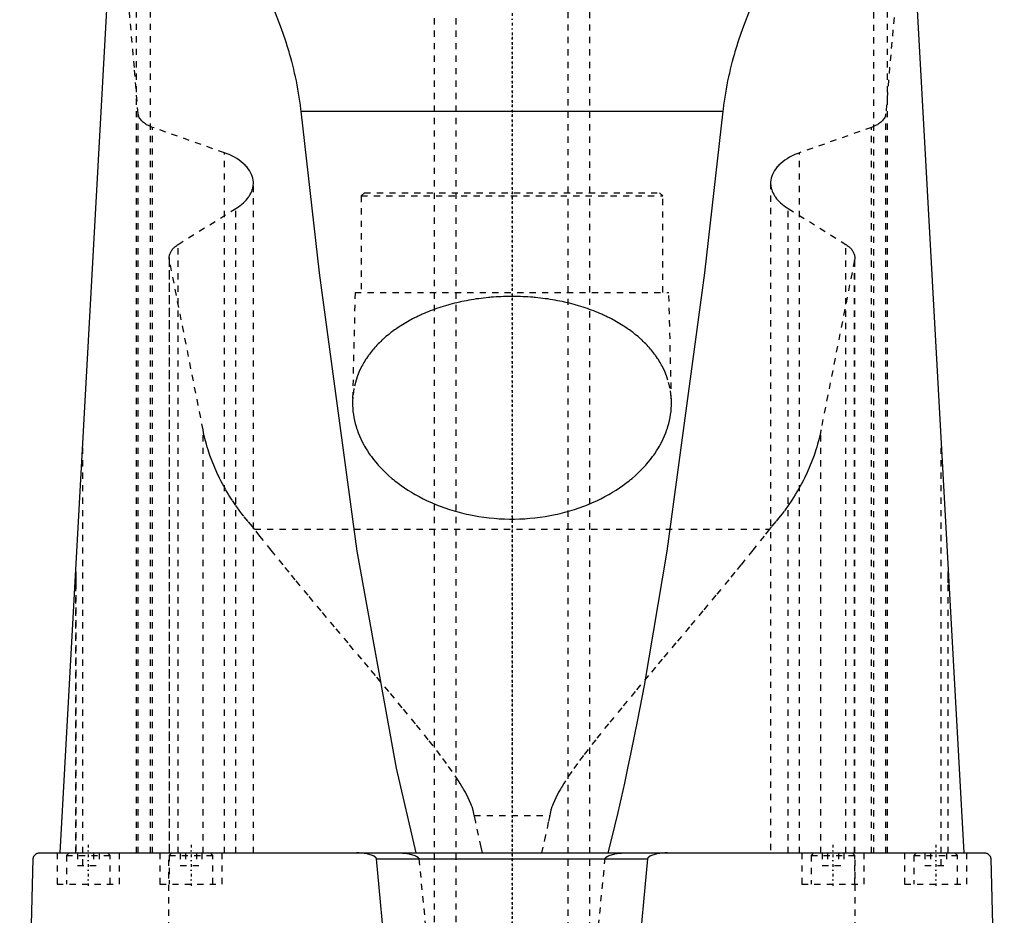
# Model space of a CAD drawing. Extents: x -120 to 120, y -1 to 834.
# Tile 4 of 9: x -79 to 79, y 560 to 703. Entities that reach past the tile are written whole.
import ezdxf

# ---------------------------------------------------------------- set-up
doc = ezdxf.new("R2010")
doc.units = 0
doc.linetypes.add('CENTER', pattern=[1.5, 0.45, -0.5, 0.05, -0.5])
doc.linetypes.add('DASHED', pattern=[2, 1, -1])
for name, color, linetype in [('AM_0', 7, 'CONTINUOUS'), ('AM_3', 7, 'DASHED'), ('AM_7', 7, 'CENTER')]:
    doc.layers.add(name, color=color, linetype=linetype)

msp = doc.modelspace()

# ---------------------------------------------------------------- linework, layer by layer
at = {"layer": 'AM_0', "color": 7, "linetype": 'CONTINUOUS'}
for p, q in [((-72.48, 569.6), (-61.98, 760.16)), ((61.98, 760.16), (72.48, 569.6)), ((-33.89, 688.56), (33.89, 688.56)), ((-70, 614.67), (-70, 612.94)), ((70, 612.94), (70, 614.67)), ((-75.83, 569.6), (75.83, 569.6)), ((-79, 487.5), (-76.83, 568.63)), ((-21.74, 568.63), (21.74, 568.63)), ((76.83, 568.63), (79, 487.5))]:
    msp.add_line(p, q, dxfattribs=at)
for points in [[(-38.42, 705.5, 0), (-37.04, 701.86, 0), (-36.41, 700.01, 0), (-36.31, 699.71, 0), (-36.12, 699.09, 0), (-35.93, 698.46, 0), (-35.83, 698.15, 0), (-35.74, 697.84, 0), (-35.57, 697.21, 0), (-35.4, 696.59, 0), (-35.23, 695.96, 0), (-35.08, 695.33, 0), (-34.93, 694.69, 0), (-34.86, 694.37, 0), (-34.79, 694.06, 0), (-34.65, 693.42, 0), (-34.52, 692.78, 0), (-34.4, 692.13, 0), (-34.29, 691.49, 0), (-34.19, 690.84, 0), (-34.14, 690.52, 0), (-34.09, 690.19, 0), (-34, 689.54, 0), (-33.92, 688.89, 0), (-33.89, 688.56, 0)], [(33.89, 688.56, 0), (33.92, 688.89, 0), (34, 689.54, 0), (34.09, 690.19, 0), (34.14, 690.52, 0), (34.19, 690.84, 0), (34.29, 691.49, 0), (34.4, 692.13, 0), (34.52, 692.78, 0), (34.65, 693.42, 0), (34.79, 694.06, 0), (34.86, 694.37, 0), (34.93, 694.69, 0), (35.08, 695.33, 0), (35.23, 695.96, 0), (35.4, 696.59, 0), (35.57, 697.21, 0), (35.74, 697.84, 0), (35.83, 698.15, 0), (35.93, 698.46, 0), (36.12, 699.09, 0), (36.31, 699.71, 0), (36.41, 700.01, 0), (37.04, 701.86, 0), (38.42, 705.5, 0)], [(-33.89, 688.56, 0), (-30.94, 662.64, 0), (-24.88, 617.98, 0), (-18.61, 583.2, 0), (-15.41, 569.6, 0)], [(15.41, 569.6, 0), (15.95, 571.69, 0), (17.01, 576.08, 0), (18.08, 580.76, 0), (18.61, 583.2, 0), (19.13, 585.71, 0), (20.19, 590.95, 0), (21.24, 596.47, 0), (24.88, 617.98, 0), (30.94, 662.64, 0), (33.89, 688.56, 0)], [(-76.83, 568.63, 0), (-76.83, 568.63, 0), (-76.83, 568.64, 0), (-76.83, 568.64, 0), (-76.83, 568.65, 0), (-76.83, 568.65, 0), (-76.83, 568.65, 0), (-76.83, 568.66, 0), (-76.83, 568.67, 0), (-76.83, 568.67, 0), (-76.83, 568.68, 0), (-76.83, 568.68, 0), (-76.83, 568.68, 0), (-76.83, 568.69, 0), (-76.83, 568.7, 0), (-76.82, 568.7, 0), (-76.82, 568.71, 0), (-76.82, 568.71, 0), (-76.82, 568.72, 0), (-76.82, 568.72, 0), (-76.82, 568.73, 0), (-76.82, 568.73, 0), (-76.82, 568.73, 0), (-76.82, 568.74, 0), (-76.82, 568.74, 0), (-76.82, 568.75, 0), (-76.82, 568.75, 0), (-76.82, 568.75, 0), (-76.82, 568.76, 0), (-76.82, 568.76, 0), (-76.82, 568.77, 0), (-76.81, 568.77, 0), (-76.81, 568.78, 0), (-76.81, 568.78, 0), (-76.81, 568.78, 0), (-76.81, 568.79, 0), (-76.81, 568.79, 0), (-76.81, 568.81, 0), (-76.8, 568.84, 0), (-76.8, 568.86, 0), (-76.79, 568.88, 0), (-76.79, 568.9, 0), (-76.78, 568.91, 0), (-76.77, 568.93, 0), (-76.77, 568.95, 0), (-76.76, 568.97, 0), (-76.75, 568.99, 0), (-76.74, 569.01, 0), (-76.74, 569.02, 0), (-76.73, 569.03, 0), (-76.73, 569.05, 0), (-76.72, 569.06, 0), (-76.71, 569.07, 0), (-76.71, 569.08, 0), (-76.7, 569.09, 0), (-76.69, 569.11, 0), (-76.69, 569.11, 0), (-76.68, 569.12, 0), (-76.68, 569.13, 0), (-76.67, 569.15, 0), (-76.64, 569.19, 0), (-76.59, 569.26, 0), (-76.53, 569.31, 0), (-76.48, 569.36, 0), (-76.42, 569.41, 0), (-76.39, 569.43, 0), (-76.36, 569.45, 0), (-76.3, 569.48, 0), (-76.24, 569.51, 0), (-76.17, 569.54, 0), (-76.11, 569.56, 0), (-76.05, 569.58, 0), (-76.02, 569.58, 0), (-75.99, 569.59, 0), (-75.92, 569.6, 0), (-75.86, 569.6, 0), (-75.83, 569.6, 0)], [(-21.74, 568.63, 0), (-21.74, 568.63, 0), (-21.74, 568.63, 0), (-21.74, 568.64, 0), (-21.74, 568.64, 0), (-21.74, 568.64, 0), (-21.74, 568.65, 0), (-21.74, 568.66, 0), (-21.75, 568.66, 0), (-21.75, 568.67, 0), (-21.75, 568.67, 0), (-21.75, 568.67, 0), (-21.75, 568.68, 0), (-21.75, 568.68, 0), (-21.75, 568.69, 0), (-21.75, 568.69, 0), (-21.76, 568.7, 0), (-21.76, 568.7, 0), (-21.76, 568.71, 0), (-21.76, 568.71, 0), (-21.76, 568.71, 0), (-21.76, 568.72, 0), (-21.77, 568.72, 0), (-21.77, 568.73, 0), (-21.77, 568.73, 0), (-21.77, 568.74, 0), (-21.77, 568.74, 0), (-21.77, 568.74, 0), (-21.78, 568.75, 0), (-21.78, 568.75, 0), (-21.78, 568.76, 0), (-21.78, 568.76, 0), (-21.79, 568.77, 0), (-21.79, 568.77, 0), (-21.79, 568.77, 0), (-21.79, 568.78, 0), (-21.8, 568.78, 0), (-21.81, 568.8, 0), (-21.83, 568.82, 0), (-21.85, 568.85, 0), (-21.87, 568.87, 0), (-21.88, 568.88, 0), (-21.89, 568.89, 0), (-21.92, 568.92, 0), (-21.94, 568.94, 0), (-21.97, 568.96, 0), (-22, 568.98, 0), (-22.02, 569, 0), (-22.04, 569.01, 0), (-22.05, 569.01, 0), (-22.08, 569.03, 0), (-22.11, 569.05, 0), (-22.12, 569.06, 0), (-22.14, 569.07, 0), (-22.17, 569.08, 0), (-22.2, 569.1, 0), (-22.21, 569.1, 0), (-22.23, 569.11, 0), (-22.26, 569.13, 0), (-22.28, 569.14, 0), (-22.38, 569.18, 0), (-22.56, 569.25, 0), (-22.74, 569.31, 0), (-22.93, 569.36, 0), (-23.12, 569.41, 0), (-23.22, 569.43, 0), (-23.32, 569.45, 0), (-23.51, 569.48, 0), (-23.71, 569.51, 0), (-23.91, 569.54, 0), (-24.11, 569.56, 0), (-24.3, 569.58, 0), (-24.4, 569.58, 0), (-24.5, 569.59, 0), (-24.69, 569.6, 0), (-24.88, 569.6, 0), (-24.97, 569.6, 0)], [(24.97, 569.6, 0), (24.88, 569.6, 0), (24.69, 569.6, 0), (24.5, 569.59, 0), (24.4, 569.58, 0), (24.3, 569.58, 0), (24.11, 569.56, 0), (23.91, 569.54, 0), (23.71, 569.51, 0), (23.51, 569.48, 0), (23.32, 569.45, 0), (23.22, 569.43, 0), (23.12, 569.41, 0), (22.93, 569.36, 0), (22.74, 569.31, 0), (22.56, 569.25, 0), (22.38, 569.18, 0), (22.28, 569.14, 0), (22.26, 569.13, 0), (22.23, 569.11, 0), (22.21, 569.1, 0), (22.2, 569.1, 0), (22.17, 569.08, 0), (22.14, 569.07, 0), (22.12, 569.06, 0), (22.11, 569.05, 0), (22.08, 569.03, 0), (22.05, 569.01, 0), (22.04, 569.01, 0), (22.02, 569, 0), (22, 568.98, 0), (21.97, 568.96, 0), (21.94, 568.94, 0), (21.92, 568.92, 0), (21.89, 568.89, 0), (21.88, 568.88, 0), (21.87, 568.87, 0), (21.85, 568.85, 0), (21.83, 568.82, 0), (21.81, 568.8, 0), (21.8, 568.78, 0), (21.79, 568.78, 0), (21.79, 568.77, 0), (21.79, 568.77, 0), (21.79, 568.77, 0), (21.78, 568.76, 0), (21.78, 568.76, 0), (21.78, 568.75, 0), (21.78, 568.75, 0), (21.77, 568.74, 0), (21.77, 568.74, 0), (21.77, 568.74, 0), (21.77, 568.73, 0), (21.77, 568.73, 0), (21.77, 568.72, 0), (21.76, 568.72, 0), (21.76, 568.71, 0), (21.76, 568.71, 0), (21.76, 568.71, 0), (21.76, 568.7, 0), (21.76, 568.7, 0), (21.75, 568.69, 0), (21.75, 568.69, 0), (21.75, 568.68, 0), (21.75, 568.68, 0), (21.75, 568.67, 0), (21.75, 568.67, 0), (21.75, 568.67, 0), (21.75, 568.66, 0), (21.74, 568.66, 0), (21.74, 568.65, 0), (21.74, 568.64, 0), (21.74, 568.64, 0), (21.74, 568.64, 0), (21.74, 568.63, 0), (21.74, 568.63, 0), (21.74, 568.63, 0)], [(75.83, 569.6, 0), (75.86, 569.6, 0), (75.92, 569.6, 0), (75.99, 569.59, 0), (76.02, 569.58, 0), (76.05, 569.58, 0), (76.11, 569.56, 0), (76.17, 569.54, 0), (76.24, 569.51, 0), (76.3, 569.48, 0), (76.36, 569.45, 0), (76.39, 569.43, 0), (76.42, 569.41, 0), (76.48, 569.36, 0), (76.53, 569.31, 0), (76.59, 569.26, 0), (76.64, 569.19, 0), (76.67, 569.15, 0), (76.68, 569.13, 0), (76.68, 569.12, 0), (76.69, 569.11, 0), (76.69, 569.11, 0), (76.7, 569.09, 0), (76.71, 569.08, 0), (76.71, 569.07, 0), (76.72, 569.06, 0), (76.73, 569.05, 0), (76.73, 569.03, 0), (76.74, 569.02, 0), (76.74, 569.01, 0), (76.75, 568.99, 0), (76.76, 568.97, 0), (76.77, 568.95, 0), (76.77, 568.93, 0), (76.78, 568.91, 0), (76.79, 568.9, 0), (76.79, 568.88, 0), (76.8, 568.86, 0), (76.8, 568.84, 0), (76.81, 568.81, 0), (76.81, 568.79, 0), (76.81, 568.79, 0), (76.81, 568.78, 0), (76.81, 568.78, 0), (76.81, 568.78, 0), (76.81, 568.77, 0), (76.82, 568.77, 0), (76.82, 568.76, 0), (76.82, 568.76, 0), (76.82, 568.75, 0), (76.82, 568.75, 0), (76.82, 568.75, 0), (76.82, 568.74, 0), (76.82, 568.74, 0), (76.82, 568.73, 0), (76.82, 568.73, 0), (76.82, 568.73, 0), (76.82, 568.72, 0), (76.82, 568.72, 0), (76.82, 568.71, 0), (76.82, 568.71, 0), (76.82, 568.7, 0), (76.83, 568.7, 0), (76.83, 568.69, 0), (76.83, 568.68, 0), (76.83, 568.68, 0), (76.83, 568.68, 0), (76.83, 568.67, 0), (76.83, 568.67, 0), (76.83, 568.66, 0), (76.83, 568.65, 0), (76.83, 568.65, 0), (76.83, 568.65, 0), (76.83, 568.64, 0), (76.83, 568.64, 0), (76.83, 568.63, 0), (76.83, 568.63, 0)], [(-12.26, 487.5, 0), (-13.86, 497.87, 0), (-17.03, 522.41, 0), (-20.18, 551.98, 0), (-21.74, 568.63, 0)], [(21.74, 568.63, 0), (20.18, 551.98, 0), (17.03, 522.41, 0), (13.86, 497.87, 0), (12.26, 487.5, 0)]]:
    msp.add_polyline3d(points, dxfattribs=at)
at = {"layer": 'AM_3', "color": 6, "linetype": 'DASHED'}
for p, q in [((-9, 813.5), (-9, 393.5)), ((9, 393.5), (9, 813.5)), ((-12.5, 771.5), (-12.5, 435.5)), ((12.5, 435.5), (12.5, 771.5)), ((-58, 569.6), (-58, 768.44)), ((58, 768.44), (58, 569.6)), ((-60.27, 569.6), (-60.27, 765.71)), ((60.27, 569.6), (60.27, 765.71)), ((-60, 569.6), (-60, 688.17)), ((60, 569.6), (60, 688.17)), ((-57.68, 569.6), (-57.68, 685.98)), ((-46.13, 681.89), (-57.68, 685.98)), ((57.68, 685.98), (46.13, 681.89)), ((57.68, 569.6), (57.68, 685.98)), ((-46.13, 569.6), (-46.13, 681.89)), ((46.13, 569.6), (46.13, 681.89)), ((-41.5, 569.6), (-41.5, 677.06)), ((41.5, 677.06), (41.5, 569.6)), ((-23.68, 675.5), (-24.18, 675)), ((-24.18, 675), (-24.18, 659.5)), ((-24.18, 675), (24.18, 675)), ((-23.68, 675.5), (23.68, 675.5)), ((24.18, 675), (23.68, 675.5)), ((24.18, 659.5), (24.18, 675)), ((-53.59, 667.2), (-44.32, 672.97)), ((-44.32, 569.6), (-44.32, 672.97)), ((44.32, 569.6), (44.32, 672.97)), ((44.32, 672.97), (53.59, 667.2)), ((-53.59, 569.6), (-53.59, 667.2)), ((53.59, 569.6), (53.59, 667.2)), ((-55, 665.05), (-55, 569.6)), ((-54.96, 569.6), (-54.96, 664.64)), ((-49.57, 637.45), (-54.96, 664.64)), ((54.96, 664.64), (49.57, 637.45)), ((54.96, 569.6), (54.96, 664.64)), ((55, 569.6), (55, 665.05)), ((-25.18, 659.5), (-25.59, 642.04)), ((-25.18, 659.5), (25.18, 659.5)), ((25.59, 642.04), (25.18, 659.5)), ((-49.57, 569.6), (-49.57, 637.45)), ((49.57, 569.6), (49.57, 637.45)), ((-68.87, 567.6), (-68.87, 635.23)), ((68.87, 567.6), (68.87, 635.23)), ((-41.3, 621.52), (41.3, 621.52)), ((-70, 569.6), (-70, 614.75)), ((-70, 569.6), (-70, 614.71)), ((70, 569.6), (70, 614.75)), ((70, 569.6), (70, 614.71)), ((-70, 612.94), (-70, 569.6)), ((70, 569.6), (70, 612.94)), ((-6.05, 575.62), (6.05, 575.62)), ((-73, 569.6), (-73, 564.6)), ((-71.1, 569.6), (-71.5, 569.2)), ((-71.5, 569.2), (-71.5, 564.6)), ((-71.5, 569.2), (-64.5, 569.2)), ((-69.73, 569.6), (-69.73, 567.6)), ((-67.13, 569.6), (-67.13, 567.6)), ((-66.27, 569.6), (-66.27, 567.6)), ((-64.5, 569.2), (-64.9, 569.6)), ((-64.5, 564.6), (-64.5, 569.2)), ((-63, 564.6), (-63, 569.6)), ((-56.5, 569.6), (-56.5, 564.6)), ((-55.06, 487.5), (-55.06, 569.6)), ((-54.6, 569.6), (-55, 569.2)), ((-55, 569.2), (-55, 564.6)), ((-55, 569.2), (-48, 569.2)), ((-53.23, 569.6), (-53.23, 567.6)), ((-52.37, 569.6), (-52.37, 567.6)), ((-50.63, 569.6), (-50.63, 567.6)), ((-49.77, 569.6), (-49.77, 567.6)), ((-48, 569.2), (-48.4, 569.6)), ((-48, 564.6), (-48, 569.2)), ((-46.5, 564.6), (-46.5, 569.6)), ((46.5, 569.6), (46.5, 564.6)), ((48.4, 569.6), (48, 569.2)), ((48, 569.2), (48, 564.6)), ((48, 569.2), (55, 569.2)), ((49.77, 569.6), (49.77, 567.6)), ((50.63, 569.6), (50.63, 567.6)), ((52.37, 569.6), (52.37, 567.6)), ((53.23, 569.6), (53.23, 567.6)), ((55, 569.2), (54.6, 569.6)), ((55, 564.6), (55, 569.2)), ((55.06, 487.5), (55.06, 569.6)), ((56.5, 564.6), (56.5, 569.6)), ((63, 569.6), (63, 564.6)), ((64.9, 569.6), (64.5, 569.2)), ((64.5, 569.2), (64.5, 564.6)), ((64.5, 569.2), (71.5, 569.2)), ((66.27, 569.6), (66.27, 567.6)), ((67.13, 569.6), (67.13, 567.6)), ((69.73, 569.6), (69.73, 567.6)), ((71.5, 569.2), (71.1, 569.6)), ((71.5, 564.6), (71.5, 569.2)), ((73, 564.6), (73, 569.6)), ((-69.73, 567.6), (-66.27, 567.6)), ((-53.23, 567.6), (-49.77, 567.6)), ((-14.95, 568.63), (14.95, 568.63)), ((49.77, 567.6), (53.23, 567.6)), ((66.27, 567.6), (69.73, 567.6)), ((-73, 564.6), (-63, 564.6)), ((-56.5, 564.6), (-46.5, 564.6)), ((46.5, 564.6), (56.5, 564.6)), ((63, 564.6), (73, 564.6))]:
    msp.add_line(p, q, dxfattribs=at)
for points in [[(-60, 688.17, 0), (-60.6, 695.59, 0), (-61.84, 709.58, 0), (-63.09, 722.45, 0), (-63.73, 728.44, 0)], [(63.73, 728.44, 0), (63.09, 722.45, 0), (61.84, 709.58, 0), (60.6, 695.59, 0), (60, 688.17, 0)], [(-57.68, 685.98, 0), (-57.8, 686.03, 0), (-58.03, 686.12, 0), (-58.24, 686.21, 0), (-58.34, 686.26, 0), (-58.44, 686.31, 0), (-58.63, 686.41, 0), (-58.81, 686.52, 0), (-58.97, 686.63, 0), (-59.13, 686.75, 0), (-59.28, 686.88, 0), (-59.34, 686.94, 0), (-59.41, 687.01, 0), (-59.53, 687.14, 0), (-59.64, 687.27, 0), (-59.73, 687.41, 0), (-59.81, 687.55, 0), (-59.88, 687.69, 0), (-59.9, 687.76, 0), (-59.93, 687.83, 0), (-59.96, 687.97, 0), (-59.99, 688.1, 0), (-60, 688.17, 0)], [(60, 688.17, 0), (59.99, 688.1, 0), (59.96, 687.97, 0), (59.93, 687.83, 0), (59.9, 687.76, 0), (59.88, 687.69, 0), (59.81, 687.55, 0), (59.73, 687.41, 0), (59.64, 687.27, 0), (59.53, 687.14, 0), (59.41, 687.01, 0), (59.34, 686.94, 0), (59.28, 686.88, 0), (59.13, 686.75, 0), (58.97, 686.63, 0), (58.81, 686.52, 0), (58.63, 686.41, 0), (58.44, 686.31, 0), (58.34, 686.26, 0), (58.24, 686.21, 0), (58.03, 686.12, 0), (57.8, 686.03, 0), (57.68, 685.98, 0)], [(-41.5, 677.06, 0), (-41.5, 677.21, 0), (-41.53, 677.51, 0), (-41.59, 677.82, 0), (-41.63, 677.97, 0), (-41.67, 678.13, 0), (-41.79, 678.44, 0), (-41.94, 678.74, 0), (-42.11, 679.05, 0), (-42.32, 679.35, 0), (-42.56, 679.64, 0), (-42.69, 679.78, 0), (-42.83, 679.92, 0), (-43.12, 680.2, 0), (-43.44, 680.46, 0), (-43.79, 680.72, 0), (-44.16, 680.96, 0), (-44.55, 681.18, 0), (-44.75, 681.29, 0), (-44.96, 681.4, 0), (-45.41, 681.6, 0), (-45.89, 681.8, 0), (-46.13, 681.89, 0)], [(46.13, 681.89, 0), (45.89, 681.8, 0), (45.41, 681.6, 0), (44.96, 681.4, 0), (44.75, 681.29, 0), (44.54, 681.18, 0), (44.16, 680.95, 0), (43.79, 680.72, 0), (43.44, 680.46, 0), (43.12, 680.2, 0), (42.83, 679.92, 0), (42.69, 679.78, 0), (42.56, 679.64, 0), (42.32, 679.35, 0), (42.11, 679.05, 0), (41.94, 678.74, 0), (41.79, 678.44, 0), (41.67, 678.13, 0), (41.63, 677.97, 0), (41.59, 677.82, 0), (41.53, 677.51, 0), (41.5, 677.21, 0), (41.5, 677.06, 0)], [(-44.32, 672.97, 0), (-44.17, 673.06, 0), (-43.88, 673.25, 0), (-43.61, 673.45, 0), (-43.48, 673.56, 0), (-43.35, 673.66, 0), (-43.1, 673.87, 0), (-42.88, 674.09, 0), (-42.66, 674.32, 0), (-42.47, 674.55, 0), (-42.29, 674.78, 0), (-42.21, 674.9, 0), (-42.13, 675.02, 0), (-41.99, 675.26, 0), (-41.86, 675.5, 0), (-41.76, 675.74, 0), (-41.67, 675.98, 0), (-41.6, 676.22, 0), (-41.58, 676.35, 0), (-41.55, 676.47, 0), (-41.52, 676.7, 0), (-41.5, 676.94, 0), (-41.5, 677.06, 0)], [(41.5, 677.06, 0), (41.5, 676.94, 0), (41.52, 676.7, 0), (41.55, 676.47, 0), (41.58, 676.34, 0), (41.6, 676.22, 0), (41.67, 675.98, 0), (41.76, 675.74, 0), (41.86, 675.5, 0), (41.99, 675.25, 0), (42.13, 675.01, 0), (42.21, 674.9, 0), (42.29, 674.78, 0), (42.47, 674.54, 0), (42.67, 674.31, 0), (42.88, 674.09, 0), (43.11, 673.87, 0), (43.35, 673.66, 0), (43.48, 673.55, 0), (43.61, 673.45, 0), (43.89, 673.25, 0), (44.17, 673.06, 0), (44.32, 672.97, 0)], [(-55, 665.05, 0), (-55, 665.11, 0), (-54.99, 665.24, 0), (-54.97, 665.36, 0), (-54.96, 665.43, 0), (-54.95, 665.49, 0), (-54.92, 665.62, 0), (-54.87, 665.75, 0), (-54.82, 665.87, 0), (-54.76, 666, 0), (-54.69, 666.13, 0), (-54.65, 666.19, 0), (-54.61, 666.25, 0), (-54.52, 666.37, 0), (-54.42, 666.49, 0), (-54.31, 666.61, 0), (-54.2, 666.72, 0), (-54.08, 666.84, 0), (-54.01, 666.89, 0), (-53.95, 666.94, 0), (-53.81, 667.05, 0), (-53.66, 667.15, 0), (-53.59, 667.2, 0)], [(53.59, 667.2, 0), (53.66, 667.15, 0), (53.81, 667.05, 0), (53.95, 666.94, 0), (54.01, 666.89, 0), (54.08, 666.84, 0), (54.2, 666.72, 0), (54.31, 666.61, 0), (54.42, 666.49, 0), (54.52, 666.37, 0), (54.61, 666.25, 0), (54.65, 666.19, 0), (54.69, 666.13, 0), (54.76, 666, 0), (54.82, 665.87, 0), (54.87, 665.75, 0), (54.92, 665.62, 0), (54.95, 665.49, 0), (54.96, 665.43, 0), (54.97, 665.36, 0), (54.99, 665.24, 0), (55, 665.11, 0), (55, 665.05, 0)], [(-54.96, 664.64, 0), (-54.97, 664.71, 0), (-54.99, 664.85, 0), (-55, 664.98, 0), (-55, 665.05, 0)], [(55, 665.05, 0), (55, 664.98, 0), (54.99, 664.85, 0), (54.97, 664.71, 0), (54.96, 664.64, 0)], [(0, 658.86, 0), (-0.2, 658.86, 0), (-0.59, 658.86, 0), (-0.98, 658.85, 0), (-1.18, 658.85, 0), (-1.37, 658.84, 0), (-1.77, 658.82, 0), (-2.17, 658.81, 0), (-2.56, 658.78, 0), (-2.96, 658.75, 0), (-3.36, 658.72, 0), (-3.56, 658.7, 0), (-3.76, 658.69, 0), (-4.15, 658.65, 0), (-4.55, 658.6, 0), (-4.95, 658.55, 0), (-5.34, 658.5, 0), (-5.74, 658.45, 0), (-5.93, 658.42, 0), (-6.13, 658.39, 0), (-6.52, 658.32, 0), (-6.91, 658.25, 0), (-7.1, 658.22, 0), (-7.3, 658.18, 0), (-7.68, 658.11, 0), (-8.07, 658.03, 0), (-8.26, 657.98, 0), (-8.45, 657.94, 0), (-8.83, 657.85, 0), (-9.21, 657.76, 0), (-9.58, 657.67, 0), (-9.95, 657.57, 0), (-10.32, 657.47, 0), (-10.5, 657.41, 0), (-10.68, 657.36, 0), (-11.04, 657.25, 0), (-11.4, 657.14, 0), (-11.75, 657.02, 0), (-12.1, 656.91, 0), (-12.44, 656.78, 0), (-12.61, 656.72, 0), (-12.78, 656.66, 0), (-13.12, 656.53, 0), (-13.45, 656.4, 0), (-13.78, 656.27, 0), (-14.1, 656.13, 0), (-14.42, 655.99, 0), (-14.58, 655.92, 0), (-14.73, 655.85, 0), (-15.04, 655.71, 0), (-15.35, 655.56, 0), (-15.64, 655.41, 0), (-15.94, 655.26, 0), (-16.22, 655.11, 0), (-16.36, 655.04, 0), (-16.5, 654.96, 0), (-16.78, 654.8, 0), (-17.05, 654.65, 0), (-17.32, 654.49, 0), (-17.58, 654.33, 0), (-17.83, 654.17, 0), (-17.96, 654.09, 0), (-18.09, 654, 0), (-18.34, 653.84, 0), (-18.59, 653.67, 0), (-18.71, 653.58, 0), (-18.83, 653.49, 0), (-19.08, 653.32, 0), (-19.31, 653.14, 0), (-19.43, 653.05, 0), (-19.55, 652.96, 0), (-19.78, 652.78, 0), (-20, 652.59, 0), (-20.23, 652.41, 0), (-20.44, 652.22, 0), (-20.66, 652.03, 0), (-20.76, 651.93, 0), (-20.87, 651.83, 0), (-21.07, 651.64, 0), (-21.28, 651.44, 0), (-21.47, 651.24, 0), (-21.67, 651.04, 0), (-21.85, 650.84, 0), (-21.95, 650.73, 0), (-22.04, 650.63, 0), (-22.22, 650.42, 0), (-22.39, 650.22, 0), (-22.56, 650.01, 0), (-22.73, 649.79, 0), (-22.89, 649.58, 0), (-22.97, 649.47, 0), (-23.05, 649.37, 0), (-23.2, 649.15, 0), (-23.35, 648.93, 0), (-23.49, 648.72, 0), (-23.63, 648.5, 0), (-23.76, 648.28, 0), (-23.83, 648.16, 0), (-23.89, 648.05, 0), (-24.01, 647.83, 0), (-24.13, 647.61, 0), (-24.51, 646.82, 0), (-24.79, 646.14, 0), (-25.03, 645.45, 0), (-25.37, 644.08, 0), (-25.56, 642.72, 0), (-25.59, 642.04, 0)], [(25.59, 642.04, 0), (25.56, 642.72, 0), (25.37, 644.08, 0), (25.03, 645.45, 0), (24.79, 646.14, 0), (24.51, 646.82, 0), (24.13, 647.61, 0), (24.01, 647.83, 0), (23.89, 648.05, 0), (23.83, 648.16, 0), (23.76, 648.28, 0), (23.63, 648.5, 0), (23.49, 648.72, 0), (23.35, 648.93, 0), (23.2, 649.15, 0), (23.05, 649.37, 0), (22.97, 649.47, 0), (22.89, 649.58, 0), (22.73, 649.79, 0), (22.56, 650.01, 0), (22.39, 650.22, 0), (22.22, 650.42, 0), (22.04, 650.63, 0), (21.95, 650.73, 0), (21.85, 650.84, 0), (21.67, 651.04, 0), (21.47, 651.24, 0), (21.28, 651.44, 0), (21.07, 651.64, 0), (20.87, 651.83, 0), (20.76, 651.93, 0), (20.66, 652.03, 0), (20.44, 652.22, 0), (20.23, 652.41, 0), (20, 652.59, 0), (19.78, 652.78, 0), (19.55, 652.96, 0), (19.43, 653.05, 0), (19.31, 653.14, 0), (19.08, 653.32, 0), (18.83, 653.49, 0), (18.71, 653.58, 0), (18.59, 653.67, 0), (18.34, 653.84, 0), (18.09, 654, 0), (17.96, 654.09, 0), (17.83, 654.17, 0), (17.58, 654.33, 0), (17.32, 654.49, 0), (17.05, 654.65, 0), (16.78, 654.8, 0), (16.5, 654.96, 0), (16.36, 655.04, 0), (16.22, 655.11, 0), (15.94, 655.26, 0), (15.64, 655.41, 0), (15.35, 655.56, 0), (15.04, 655.71, 0), (14.73, 655.85, 0), (14.58, 655.92, 0), (14.42, 655.99, 0), (14.1, 656.13, 0), (13.78, 656.27, 0), (13.45, 656.4, 0), (13.12, 656.53, 0), (12.78, 656.66, 0), (12.61, 656.72, 0), (12.44, 656.78, 0), (12.1, 656.91, 0), (11.75, 657.02, 0), (11.4, 657.14, 0), (11.04, 657.25, 0), (10.68, 657.36, 0), (10.5, 657.41, 0), (10.32, 657.47, 0), (9.95, 657.57, 0), (9.58, 657.67, 0), (9.21, 657.76, 0), (8.83, 657.85, 0), (8.45, 657.94, 0), (8.26, 657.98, 0), (8.07, 658.03, 0), (7.68, 658.11, 0), (7.3, 658.18, 0), (7.1, 658.22, 0), (6.91, 658.25, 0), (6.52, 658.32, 0), (6.13, 658.39, 0), (5.93, 658.42, 0), (5.74, 658.45, 0), (5.34, 658.5, 0), (4.95, 658.55, 0), (4.55, 658.6, 0), (4.15, 658.65, 0), (3.76, 658.69, 0), (3.56, 658.7, 0), (3.36, 658.72, 0), (2.96, 658.75, 0), (2.56, 658.78, 0), (2.17, 658.81, 0), (1.77, 658.82, 0), (1.37, 658.84, 0), (1.18, 658.85, 0), (0.98, 658.85, 0), (0.59, 658.86, 0), (0.2, 658.86, 0), (0, 658.86, 0)], [(-25.59, 642.04, 0), (-25.59, 641.81, 0), (-25.59, 641.35, 0), (-25.56, 640.87, 0), (-25.54, 640.64, 0), (-25.52, 640.4, 0), (-25.46, 639.92, 0), (-25.38, 639.43, 0), (-25.28, 638.95, 0), (-25.16, 638.46, 0), (-25.02, 637.97, 0), (-24.95, 637.73, 0), (-24.87, 637.49, 0), (-24.69, 637, 0), (-24.49, 636.51, 0), (-24.28, 636.02, 0), (-24.04, 635.54, 0), (-23.78, 635.06, 0), (-23.65, 634.82, 0), (-23.51, 634.58, 0), (-23.21, 634.1, 0), (-22.9, 633.63, 0), (-22.74, 633.4, 0), (-22.57, 633.17, 0), (-22.22, 632.71, 0), (-21.85, 632.25, 0), (-21.66, 632.03, 0), (-21.46, 631.8, 0), (-21.06, 631.36, 0), (-20.63, 630.93, 0), (-20.19, 630.51, 0), (-19.74, 630.09, 0), (-19.27, 629.68, 0), (-19.03, 629.48, 0), (-18.78, 629.28, 0), (-18.28, 628.9, 0), (-17.77, 628.52, 0), (-17.24, 628.15, 0), (-16.69, 627.79, 0), (-16.12, 627.44, 0), (-15.82, 627.26, 0), (-15.52, 627.09, 0), (-14.9, 626.75, 0), (-14.26, 626.41, 0), (-13.6, 626.09, 0), (-12.93, 625.79, 0), (-12.23, 625.49, 0), (-11.87, 625.35, 0), (-11.51, 625.21, 0), (-10.78, 624.95, 0), (-10.04, 624.7, 0), (-9.28, 624.46, 0), (-8.5, 624.25, 0), (-7.72, 624.05, 0), (-7.32, 623.96, 0), (-6.93, 623.87, 0), (-6.12, 623.71, 0), (-5.31, 623.57, 0), (-4.5, 623.45, 0), (-3.68, 623.35, 0), (-2.86, 623.27, 0), (-2.45, 623.24, 0), (-2.04, 623.21, 0), (-1.22, 623.17, 0), (-0.41, 623.15, 0), (0, 623.15, 0), (0.41, 623.15, 0), (1.22, 623.17, 0), (2.04, 623.21, 0), (2.45, 623.24, 0), (2.86, 623.27, 0), (3.68, 623.35, 0), (4.5, 623.45, 0), (5.31, 623.57, 0), (6.12, 623.71, 0), (6.93, 623.87, 0), (7.32, 623.96, 0), (7.72, 624.05, 0), (8.5, 624.25, 0), (9.28, 624.46, 0), (10.04, 624.7, 0), (10.78, 624.95, 0), (11.51, 625.21, 0), (11.87, 625.35, 0), (12.23, 625.49, 0), (12.93, 625.79, 0), (13.6, 626.09, 0), (14.26, 626.41, 0), (14.9, 626.75, 0), (15.52, 627.09, 0), (15.82, 627.26, 0), (16.12, 627.44, 0), (16.69, 627.79, 0), (17.24, 628.15, 0), (17.77, 628.52, 0), (18.28, 628.9, 0), (18.78, 629.28, 0), (19.03, 629.48, 0), (19.27, 629.68, 0), (19.74, 630.09, 0), (20.19, 630.51, 0), (20.63, 630.93, 0), (21.06, 631.36, 0), (21.46, 631.8, 0), (21.66, 632.03, 0), (21.85, 632.25, 0), (22.22, 632.71, 0), (22.57, 633.17, 0), (22.74, 633.4, 0), (22.9, 633.63, 0), (23.21, 634.1, 0), (23.51, 634.58, 0), (23.65, 634.82, 0), (23.78, 635.06, 0), (24.04, 635.54, 0), (24.28, 636.02, 0), (24.49, 636.51, 0), (24.69, 637, 0), (24.87, 637.49, 0), (24.95, 637.73, 0), (25.02, 637.97, 0), (25.16, 638.46, 0), (25.28, 638.95, 0), (25.38, 639.43, 0), (25.46, 639.92, 0), (25.52, 640.4, 0), (25.54, 640.64, 0), (25.56, 640.87, 0), (25.59, 641.35, 0), (25.59, 641.81, 0), (25.59, 642.04, 0)], [(-41.3, 621.52, 0), (-41.66, 621.93, 0), (-42.36, 622.75, 0), (-43.04, 623.59, 0), (-43.36, 624.01, 0), (-43.68, 624.44, 0), (-44.3, 625.3, 0), (-44.89, 626.16, 0), (-45.44, 627.04, 0), (-45.97, 627.92, 0), (-46.46, 628.81, 0), (-46.7, 629.26, 0), (-46.93, 629.7, 0), (-47.36, 630.6, 0), (-47.76, 631.51, 0), (-48.13, 632.42, 0), (-48.47, 633.33, 0), (-48.77, 634.24, 0), (-48.91, 634.7, 0), (-49.04, 635.16, 0), (-49.28, 636.08, 0), (-49.48, 637, 0), (-49.57, 637.45, 0)], [(49.57, 637.45, 0), (49.48, 637, 0), (49.28, 636.08, 0), (49.04, 635.16, 0), (48.91, 634.7, 0), (48.77, 634.24, 0), (48.47, 633.33, 0), (48.13, 632.42, 0), (47.76, 631.51, 0), (47.36, 630.6, 0), (46.93, 629.7, 0), (46.7, 629.26, 0), (46.46, 628.81, 0), (45.97, 627.92, 0), (45.44, 627.04, 0), (44.89, 626.16, 0), (44.3, 625.3, 0), (43.68, 624.44, 0), (43.36, 624.01, 0), (43.04, 623.59, 0), (42.36, 622.75, 0), (41.66, 621.93, 0), (41.3, 621.52, 0)], [(-6.05, 575.62, 0), (-6.11, 575.9, 0), (-6.25, 576.44, 0), (-6.41, 576.97, 0), (-6.5, 577.22, 0), (-6.6, 577.47, 0), (-6.81, 577.96, 0), (-7.03, 578.44, 0), (-7.26, 578.91, 0), (-7.51, 579.37, 0), (-7.76, 579.83, 0), (-7.89, 580.05, 0), (-8.03, 580.27, 0), (-8.3, 580.72, 0), (-8.57, 581.15, 0), (-9.59, 582.67, 0), (-10.51, 583.94, 0), (-11.45, 585.21, 0), (-13.43, 587.76, 0), (-15.49, 590.32, 0), (-17.6, 592.89, 0), (-19.76, 595.48, 0), (-21.93, 598.07, 0), (-23.03, 599.37, 0), (-24.12, 600.67, 0), (-26.31, 603.27, 0), (-28.48, 605.85, 0), (-30.63, 608.41, 0), (-32.72, 610.92, 0), (-34.77, 613.4, 0), (-35.76, 614.61, 0), (-36.74, 615.81, 0), (-38.64, 618.15, 0), (-40.44, 620.42, 0), (-41.3, 621.52, 0)], [(41.3, 621.52, 0), (40.44, 620.42, 0), (38.64, 618.15, 0), (36.74, 615.81, 0), (35.76, 614.61, 0), (34.77, 613.4, 0), (32.72, 610.92, 0), (30.63, 608.41, 0), (28.48, 605.85, 0), (26.31, 603.27, 0), (24.12, 600.67, 0), (23.03, 599.37, 0), (21.93, 598.07, 0), (19.76, 595.48, 0), (17.6, 592.89, 0), (15.49, 590.32, 0), (13.43, 587.76, 0), (11.45, 585.21, 0), (10.51, 583.94, 0), (9.59, 582.67, 0), (8.57, 581.15, 0), (8.3, 580.72, 0), (8.03, 580.27, 0), (7.89, 580.05, 0), (7.76, 579.83, 0), (7.51, 579.37, 0), (7.26, 578.91, 0), (7.03, 578.44, 0), (6.81, 577.96, 0), (6.6, 577.47, 0), (6.5, 577.22, 0), (6.41, 576.97, 0), (6.25, 576.44, 0), (6.11, 575.9, 0), (6.05, 575.62, 0)], [(-4.76, 569.6, 0), (-4.97, 570.5, 0), (-5.4, 572.43, 0), (-5.83, 574.51, 0), (-6.05, 575.62, 0)], [(6.05, 575.62, 0), (5.83, 574.51, 0), (5.4, 572.43, 0), (4.97, 570.5, 0), (4.76, 569.6, 0)], [(-18.15, 569.6, 0), (-18.05, 569.6, 0), (-17.87, 569.6, 0), (-17.68, 569.59, 0), (-17.58, 569.58, 0), (-17.49, 569.57, 0), (-17.29, 569.56, 0), (-17.1, 569.54, 0), (-16.9, 569.51, 0), (-16.71, 569.48, 0), (-16.51, 569.44, 0), (-16.41, 569.42, 0), (-16.32, 569.4, 0), (-16.13, 569.36, 0), (-15.94, 569.3, 0), (-15.76, 569.24, 0), (-15.59, 569.18, 0), (-15.49, 569.13, 0), (-15.46, 569.12, 0), (-15.43, 569.11, 0), (-15.41, 569.1, 0), (-15.4, 569.09, 0), (-15.37, 569.08, 0), (-15.34, 569.06, 0), (-15.33, 569.05, 0), (-15.31, 569.04, 0), (-15.28, 569.03, 0), (-15.26, 569.01, 0), (-15.24, 569, 0), (-15.23, 568.99, 0), (-15.2, 568.97, 0), (-15.17, 568.95, 0), (-15.15, 568.93, 0), (-15.12, 568.91, 0), (-15.1, 568.89, 0), (-15.09, 568.88, 0), (-15.07, 568.87, 0), (-15.05, 568.84, 0), (-15.03, 568.82, 0), (-15.01, 568.79, 0), (-15, 568.78, 0), (-15, 568.77, 0), (-15, 568.77, 0), (-14.99, 568.77, 0), (-14.99, 568.76, 0), (-14.99, 568.76, 0), (-14.99, 568.75, 0), (-14.98, 568.75, 0), (-14.98, 568.74, 0), (-14.98, 568.74, 0), (-14.98, 568.74, 0), (-14.98, 568.73, 0), (-14.97, 568.73, 0), (-14.97, 568.72, 0), (-14.97, 568.72, 0), (-14.97, 568.72, 0), (-14.97, 568.71, 0), (-14.97, 568.71, 0), (-14.96, 568.71, 0), (-14.96, 568.7, 0), (-14.96, 568.7, 0), (-14.96, 568.69, 0), (-14.96, 568.69, 0), (-14.96, 568.68, 0), (-14.96, 568.68, 0), (-14.95, 568.67, 0), (-14.95, 568.67, 0), (-14.95, 568.67, 0), (-14.95, 568.66, 0), (-14.95, 568.65, 0), (-14.95, 568.65, 0), (-14.95, 568.64, 0), (-14.95, 568.64, 0), (-14.95, 568.64, 0), (-14.95, 568.63, 0), (-14.95, 568.63, 0), (-14.95, 568.63, 0)], [(14.95, 568.63, 0), (14.95, 568.63, 0), (14.95, 568.63, 0), (14.95, 568.64, 0), (14.95, 568.64, 0), (14.95, 568.64, 0), (14.95, 568.65, 0), (14.95, 568.65, 0), (14.95, 568.66, 0), (14.95, 568.67, 0), (14.95, 568.67, 0), (14.95, 568.67, 0), (14.96, 568.68, 0), (14.96, 568.68, 0), (14.96, 568.69, 0), (14.96, 568.69, 0), (14.96, 568.7, 0), (14.96, 568.7, 0), (14.96, 568.71, 0), (14.97, 568.71, 0), (14.97, 568.71, 0), (14.97, 568.72, 0), (14.97, 568.72, 0), (14.97, 568.72, 0), (14.97, 568.73, 0), (14.98, 568.73, 0), (14.98, 568.74, 0), (14.98, 568.74, 0), (14.98, 568.74, 0), (14.98, 568.75, 0), (14.99, 568.75, 0), (14.99, 568.76, 0), (14.99, 568.76, 0), (14.99, 568.77, 0), (15, 568.77, 0), (15, 568.77, 0), (15, 568.78, 0), (15.01, 568.79, 0), (15.03, 568.82, 0), (15.05, 568.84, 0), (15.07, 568.87, 0), (15.09, 568.88, 0), (15.1, 568.89, 0), (15.12, 568.91, 0), (15.15, 568.93, 0), (15.17, 568.95, 0), (15.2, 568.97, 0), (15.23, 568.99, 0), (15.24, 569, 0), (15.26, 569.01, 0), (15.28, 569.03, 0), (15.31, 569.04, 0), (15.33, 569.05, 0), (15.34, 569.06, 0), (15.37, 569.08, 0), (15.4, 569.09, 0), (15.41, 569.1, 0), (15.43, 569.11, 0), (15.46, 569.12, 0), (15.49, 569.13, 0), (15.59, 569.18, 0), (15.76, 569.24, 0), (15.94, 569.3, 0), (16.13, 569.36, 0), (16.32, 569.4, 0), (16.41, 569.42, 0), (16.51, 569.44, 0), (16.71, 569.48, 0), (16.9, 569.51, 0), (17.1, 569.54, 0), (17.29, 569.56, 0), (17.49, 569.57, 0), (17.58, 569.58, 0), (17.68, 569.59, 0), (17.87, 569.6, 0), (18.05, 569.6, 0), (18.15, 569.6, 0)], [(-14.95, 568.63, 0), (-12.5, 543.94, 0)], [(12.5, 543.94, 0), (14.95, 568.63, 0)]]:
    msp.add_polyline3d(points, dxfattribs=at)
at = {"layer": 'AM_7', "color": 4, "linetype": 'CENTER'}
for p, q in [((0, 834.5), (0, 372.5)), ((0, 700.5), (0, 370.5)), ((-68, 570.9), (-68, 564.3)), ((-51.5, 570.9), (-51.5, 564.3)), ((51.5, 570.9), (51.5, 564.3)), ((68, 570.9), (68, 564.3))]:
    msp.add_line(p, q, dxfattribs=at)

doc.saveas('drawing.dxf')
